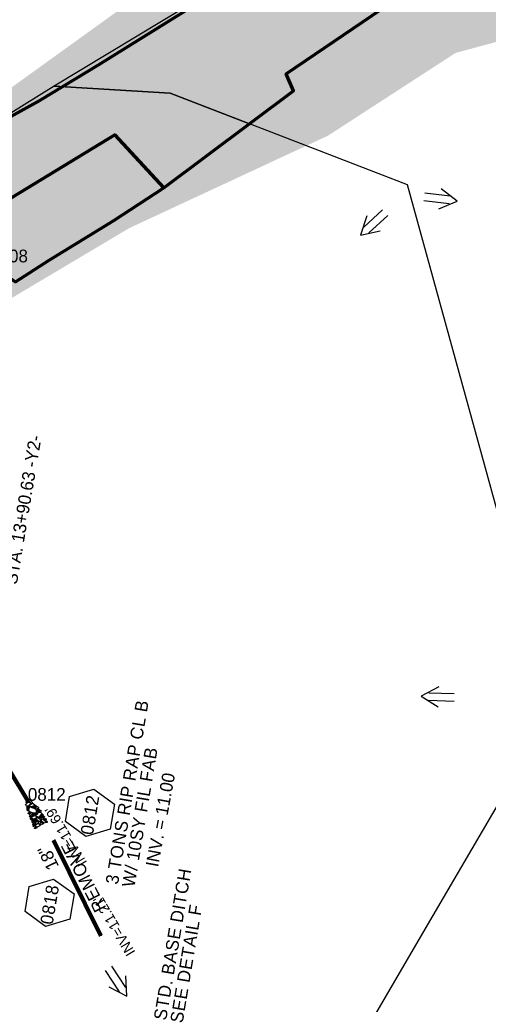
# Model space of a CAD drawing. Extents: x 1160061 to 2574774, y 200346 to 1150371.
# Tile 90 of 123: x 2482549 to 2482733, y 367225 to 367612. Entities that reach past the tile are written whole.
import ezdxf
from ezdxf.enums import TextEntityAlignment as Align

# ---------------------------------------------------------------- set-up
doc = ezdxf.new("R2010")
doc.units = 0
doc.header["$MEASUREMENT"] = 0
for name, color, linetype, lineweight in [('Exist Plan Preparation Drainage Arrows Symbol CELL', 5, 'Continuous', 30), ('Exist Plan Preparation Watershed Blue', 5, 'Continuous', 30), ('Exist Structure Minor Pipes CMP 18 Inch', 30, 'Continuous', 0), ('Exist Structure Minor Pipes RCP 15 Inch Invert', 30, 'Continuous', 13), ('Prop Drainage Structure Box Number Symbol CELL', 9, 'Continuous', 30), ('Prop Drainage Structure Pipe RCP 18in Class III', 9, 'Continuous', 211), ('Prop Drainage Structure Pipe Removal Label', 9, 'Continuous', 30), ('Prop Drainage Structure Pipe Side Drain 18in', 9, 'Continuous', 211), ('Prop Drainage Structure Pipe Side Drain 18in Label', 9, 'Continuous', 30), ('Prop Drainage Structure Tops and Inverts LABEL', 1, 'Continuous', 30), ('Prop Earthen Structure Ditch Flow Line', 6, 'Rdy Ditch Special Prp', 30), ('Prop Erosion Rip Rap Pad at Outlet CELL', 9, 'Continuous', 30), ('Prop Erosion Rip Rap Pad at Outlet Label', 9, 'Continuous', 30), ('Prop Plan Preparation Watershed Pre Construction', 131, 'Continuous', 30), ('Prop Vertical Profile Ditch Grade Median Label', 5, 'Continuous', 40)]:
    doc.layers.add(name, color=color, linetype=linetype, lineweight=lineweight)
doc.layers.add('Scratch_Level_6', color=30, linetype='Continuous', lineweight=0, plot=False)
doc.layers.add('Scratch_Level_8', color=171, linetype='Continuous', lineweight=0, plot=False)
doc.styles.add('Style-font001', font='font001.shx')
doc.styles.add('Style-font041', font='font041.shx')
doc.styles.add('Style-GEOMETRICFUTURA_211_M_L', font='GEOMETRICFUTURA_211_M_L.shx')
doc.linetypes.add('Rdy Ditch Special Prp', pattern='A,0.55,-0.2,[22,dgnlstyle-RdylsE.shx,S=0.001111,R=0,X=0,Y=0],-0.2,0.55', length=1.5)

# ---------------------------------------------------------------- blocks, each defined once
blk = doc.blocks.new('PROP DRAINAGE STRUCTURE BOX NUMBER SYMBOL_8')
at = {"layer": 'Prop Drainage Structure Box Number Symbol CELL', "flags": 128}
blk.add_lwpolyline([(-5.000009, 8.944294), (5.000009, 8.944294), (9.47214, 0), (5.000009, -8.944294), (-5.000009, -8.944294), (-9.47214, 0), (-5.000009, 8.944294)], dxfattribs=at)
at = {"layer": 'Prop Drainage Structure Box Number Symbol CELL', "insert": (-0.75293, -0.137742), "char_height": 4.99999, "attachment_point": 5, "line_spacing_factor": 0.6, "style": 'Style-GEOMETRICFUTURA_211_M_L'}
blk.add_mtext('\\T1.056;0812', dxfattribs=at)
blk = doc.blocks.new('PROP EROSION RIP RAP PAD AT OUTLET')
at = {"layer": 'Prop Erosion Rip Rap Pad at Outlet CELL', "flags": 128}
for points in [[(-0.002, -0.300249), (-0.2145, -0.375249), (-0.701999, -0.612749), (-0.901998, -0.325249), (-0.901998, -0.13775), (-0.301999, 0.14975), (-0.002, -0.00025), (-0.002, -0.300249)], [(1.010498, -0.15025), (0.785498, -0.23775), (0.260499, -0.475249), (0.1105, -0.17525), (0.098, 0.01225), (0.660499, 0.262249), (0.997998, 0.14975), (1.010498, -0.15025)], [(-1.739497, -3.625243), (-1.939496, -3.400243), (-2.064496, -2.912744), (-1.876996, -2.687745), (-1.651997, -2.687745), (-1.451997, -3.312743), (-1.551997, -3.512743), (-1.739497, -3.625243)], [(-1.426997, -2.975244), (-1.651997, -2.800244), (-1.776996, -2.312745), (-1.551997, -2.087746), (-1.364497, -2.087746), (-1.139498, -2.675245), (-1.239498, -2.900244), (-1.426997, -2.975244)], [(0.0855, -5.750238), (-0.626999, -5.275239), (-1.676997, -3.887742), (-1.176998, -2.787744), (-0.389499, -2.537745), (0.960498, -4.225242), (0.860498, -5.20024), (0.198, -5.875238)], [(-1.626997, -1.062748), (-1.226998, -0.875248), (-0.251999, -0.550249), (0.285499, -1.025248), (0.248, -1.562747), (-0.939498, -1.875246), (-1.514497, -1.587747), (-1.626997, -1.187748)], [(-1.276997, -1.962746), (-1.051998, -1.950246), (-0.601999, -1.937746), (-0.476999, -2.237746), (-0.476999, -2.425245), (-1.076998, -2.437745), (-1.376997, -2.225246), (-1.276997, -1.962746)], [(-0.376999, -1.937746), (0.1105, -1.812746), (1.122998, -1.787746), (1.485497, -2.462745), (1.297997, -2.875244), (0.0605, -2.825244), (-0.351999, -2.412745), (-0.376999, -1.937746)], [(0.547999, -3.700243), (0.322999, -3.525243), (0.2105, -3.037744), (0.410499, -2.800244), (0.597999, -2.837744), (0.810498, -3.400243), (0.735499, -3.587743), (0.547999, -3.700243)], [(0.697999, -1.762746), (0.510499, -1.462747), (0.272999, -0.875248), (0.610499, -0.450249), (1.010498, -0.437749), (1.222998, -1.337747), (1.035498, -1.637747), (0.697999, -1.762746)], [(1.085498, -3.950242), (0.860498, -3.725243), (0.785498, -3.250243), (0.960498, -3.012744), (1.185498, -3.012744), (1.385497, -3.650243), (1.272997, -3.837742), (1.085498, -3.950242)], [(1.110498, -3.975242), (1.510497, -3.850242), (2.110496, -3.837742), (2.347995, -4.350241), (2.197996, -4.662741), (1.335497, -4.587741), (1.110498, -4.262741), (1.110498, -3.975242)], [(1.660497, -3.812742), (1.422997, -3.637743), (1.310497, -3.150244), (1.522997, -2.912744), (1.710497, -2.950244), (1.910496, -3.512743), (1.847996, -3.700243), (1.660497, -3.812742)], [(-2.389495, -7.400235), (-2.614495, -7.225236), (-2.739495, -6.737737), (-2.514495, -6.512737), (-2.326995, -6.512737), (-2.089496, -7.100236), (-2.201996, -7.325235), (-2.389495, -7.400235)], [(-2.201996, -6.375237), (-2.426995, -6.200238), (-2.551995, -5.712739), (-2.326995, -5.487739), (-2.139496, -5.487739), (-1.901996, -6.075238), (-2.014496, -6.300237), (-2.201996, -6.375237)], [(-1.501997, -7.700235), (-1.714497, -7.775234), (-2.201996, -7.887734), (-2.426995, -7.675235), (-2.439495, -7.525235), (-1.951996, -7.287735), (-1.651997, -7.400235), (-1.539497, -7.587735)], [(-2.326995, -4.250241), (-2.026996, -4.162742), (-1.539497, -4.112742), (-1.426997, -4.450241), (-1.489497, -4.712741), (-2.126996, -4.650241), (-2.351995, -4.437741), (-2.326995, -4.250241)], [(-2.201996, -5.11274), (-1.914496, -4.88774), (-1.239498, -4.675241), (-0.901998, -4.97524), (-0.901998, -5.275239), (-1.714497, -5.600239), (-2.101996, -5.412739), (-2.201996, -5.11274)], [(-2.039496, -6.400237), (-1.514497, -6.287737), (-0.501999, -6.362737), (-0.1895, -6.962736), (-0.351999, -7.487735), (-1.551997, -7.412735), (-2.089496, -6.925236), (-2.039496, -6.400237)], [(-1.051998, -5.962738), (-1.264497, -6.075238), (-1.751996, -6.287737), (-1.951996, -5.962738), (-1.951996, -5.800238), (-1.351997, -5.562739), (-1.164498, -5.662739), (-1.051998, -5.962738)], [(-0.976998, -8.475233), (-1.214498, -8.262733), (-1.326997, -7.775234), (-1.101998, -7.550235), (-0.914498, -7.575235), (-0.714499, -8.137734), (-0.789498, -8.362733), (-0.976998, -8.475233)], [(-0.689499, -6.212738), (-0.914498, -6.050238), (-1.001998, -5.550239), (-0.826998, -5.325239), (-0.601999, -5.325239), (-0.389499, -5.912738), (-0.501999, -6.137738), (-0.689499, -6.212738)], [(0.1355, -7.525235), (0.322999, -7.925234), (0.647999, -8.937732), (0.173, -9.425231), (-0.351999, -9.437731), (-0.639499, -8.250233), (-0.501999, -7.637735), (0.023, -7.562735)], [(-0.1895, -5.887738), (0.1105, -5.762738), (0.522999, -5.862738), (0.722999, -6.200238), (0.610499, -6.387737), (0.0105, -6.400237), (-0.1895, -6.075238), (-0.1895, -5.887738)], [(2.097996, -7.025236), (1.635497, -7.300235), (0.547999, -7.775234), (-0.102, -7.075236), (-0.1145, -6.587737), (1.297997, -6.137738), (2.010496, -6.412737), (2.222996, -7.012736)], [(1.222998, -5.987738), (1.022998, -5.800238), (0.935498, -5.325239), (1.122998, -5.08774), (1.347997, -5.08774), (1.522997, -5.687739), (1.410497, -5.875238), (1.222998, -5.987738)], [(1.122998, -7.775234), (1.422997, -7.650235), (1.835496, -7.750234), (2.035496, -8.087734), (1.922996, -8.275233), (1.322997, -8.287733), (1.122998, -7.962734), (1.122998, -7.775234)], [(2.497995, -5.962738), (2.310495, -6.150238), (1.897996, -6.275237), (1.597997, -6.087738), (1.585497, -5.762738), (2.185496, -5.675239), (2.485495, -5.775238), (2.497995, -5.962738)], [(1.985496, -5.687739), (1.760496, -5.500239), (1.647997, -5.01274), (1.847996, -4.78774), (2.035496, -4.82524), (2.247996, -5.375239), (2.172996, -5.562739), (1.985496, -5.687739)], [(2.247996, -8.087734), (2.010496, -7.912734), (1.897996, -7.425235), (2.097996, -7.187736), (2.285495, -7.225236), (2.497995, -7.775234), (2.435495, -7.962734), (2.247996, -8.087734)], [(-3.264493, -9.562731), (-2.964494, -9.475231), (-2.476995, -9.425231), (-2.364495, -9.76273), (-2.426995, -10.02523), (-3.064494, -9.96273), (-3.289493, -9.75023), (-3.264493, -9.562731)], [(-3.101994, -10.562729), (-2.801994, -10.475229), (-2.314495, -10.425229), (-2.201996, -10.762728), (-2.264495, -11.025228), (-2.901994, -10.962728), (-3.126994, -10.750228), (-3.101994, -10.562729)], [(-2.951994, -8.950232), (-2.651995, -8.850232), (-2.164496, -8.800232), (-2.051996, -9.137732), (-2.114496, -9.400231), (-2.751994, -9.337731), (-2.976994, -9.125232), (-2.951994, -8.950232)], [(-2.389495, -8.775232), (-2.589495, -8.512733), (-2.739495, -8.025234), (-2.514495, -7.837734), (-2.339495, -7.837734), (-2.089496, -8.437733), (-2.201996, -8.662733), (-2.389495, -8.775232)], [(-2.439495, -9.82523), (-1.926996, -9.737731), (-0.951998, -9.687731), (-0.589499, -10.387729), (-0.801998, -10.875228), (-2.001996, -10.825228), (-2.426995, -10.350229), (-2.439495, -9.82523)], [(-1.676997, -8.800232), (-1.751996, -8.612733), (-1.964496, -8.125234), (-1.664497, -7.887734), (-1.476997, -7.887734), (-1.239498, -8.525233), (-1.451997, -8.687733), (-1.676997, -8.800232)], [(-0.501999, -9.337731), (-0.839498, -9.525231), (-1.551997, -9.662731), (-1.851996, -9.362731), (-1.851996, -9.062732), (-1.039498, -8.825232), (-0.664499, -8.925232), (-0.501999, -9.337731)], [(-0.476999, -10.18773), (-0.1145, -10.11273), (0.522999, -10.10023), (0.735499, -10.625229), (0.660499, -10.912728), (-0.276999, -10.825228), (-0.514499, -10.525229), (-0.476999, -10.18773)], [(0.410499, -10.16273), (0.1855, -9.97523), (0.048, -9.487731), (0.272999, -9.262731), (0.460499, -9.262731), (0.697999, -9.86273), (0.597999, -10.08773), (0.410499, -10.16273)], [(0.910498, -8.687733), (0.722999, -8.525233), (0.547999, -7.987734), (0.772998, -7.762734), (0.960498, -7.800234), (1.197998, -8.387733), (1.135498, -8.575233), (0.910498, -8.687733)], [(1.397997, -9.025232), (1.710497, -9.425231), (2.035496, -10.400229), (1.560497, -10.937728), (1.035498, -10.825228), (0.697999, -9.637731), (0.885498, -9.187732), (1.397997, -8.950232)], [(2.560495, -8.700233), (2.297995, -8.925232), (1.860496, -9.012732), (1.585497, -8.837732), (1.572997, -8.537733), (2.172996, -8.450233), (2.472995, -8.512733), (2.560495, -8.700233)], [(1.772996, -9.437731), (2.072996, -9.325231), (2.485495, -9.425231), (2.672995, -9.76273), (2.560495, -9.95023), (1.960496, -9.96273), (1.772996, -9.625231), (1.772996, -9.437731)], [(2.260495, -11.175228), (2.022996, -11.000228), (1.910496, -10.512729), (2.122996, -10.275229), (2.310495, -10.312729), (2.522995, -10.862728), (2.447995, -11.050228), (2.260495, -11.175228)]]:
    blk.add_lwpolyline(points, dxfattribs=at)
blk = doc.blocks.new('EXIST PLAN PREPARATION DRAINAGE ARROWS SYMBOL_179')
at = {"layer": 'Exist Plan Preparation Drainage Arrows Symbol CELL'}
for p, q in [((-3.867991, 1.499997), (6.131989, 1.499997)), ((-3.867991, -1.499997), (6.131989, -1.499997))]:
    blk.add_line(p, q, dxfattribs=at)
at = {"layer": 'Exist Plan Preparation Drainage Arrows Symbol CELL', "flags": 128}
blk.add_lwpolyline([(0, 3.965233), (-6.867985, 0), (0, -3.965233)], dxfattribs=at)
blk = doc.blocks.new('EXIST PLAN PREPARATION DRAINAGE ARROWS SYMBOL_182')
at = {"layer": 'Exist Plan Preparation Drainage Arrows Symbol CELL'}
for p, q in [((-3.867991, 1.499997), (6.131989, 1.499997)), ((-3.867991, -1.499997), (6.131989, -1.499997))]:
    blk.add_line(p, q, dxfattribs=at)
at = {"layer": 'Exist Plan Preparation Drainage Arrows Symbol CELL', "flags": 128}
blk.add_lwpolyline([(0, 3.965233), (-6.867985, 0), (0, -3.965233)], dxfattribs=at)
blk = doc.blocks.new('EXIST PLAN PREPARATION DRAINAGE ARROWS SYMBOL_219')
at = {"layer": 'Exist Plan Preparation Drainage Arrows Symbol CELL'}
for p, q in [((-3.867991, 1.499997), (6.131989, 1.499997)), ((-3.867991, -1.499997), (6.131989, -1.499997))]:
    blk.add_line(p, q, dxfattribs=at)
at = {"layer": 'Exist Plan Preparation Drainage Arrows Symbol CELL', "flags": 128}
blk.add_lwpolyline([(0, 3.965233), (-6.867985, 0), (0, -3.965233)], dxfattribs=at)
blk = doc.blocks.new('EXIST PLAN PREPARATION DRAINAGE ARROWS SYMBOL_220')
at = {"layer": 'Exist Plan Preparation Drainage Arrows Symbol CELL'}
for p, q in [((-3.867991, 1.499997), (6.131989, 1.499997)), ((-3.867991, -1.499997), (6.131989, -1.499997))]:
    blk.add_line(p, q, dxfattribs=at)
at = {"layer": 'Exist Plan Preparation Drainage Arrows Symbol CELL', "flags": 128}
blk.add_lwpolyline([(0, 3.965233), (-6.867985, 0), (0, -3.965233)], dxfattribs=at)
blk = doc.blocks.new('PROP DRAINAGE STRUCTURE BOX NUMBER SYMBOL_302')
at = {"layer": 'Prop Drainage Structure Box Number Symbol CELL', "flags": 128}
blk.add_lwpolyline([(-5.000009, 8.944294), (5.000009, 8.944294), (9.47214, 0), (5.000009, -8.944294), (-5.000009, -8.944294), (-9.47214, 0), (-5.000009, 8.944294)], dxfattribs=at)
at = {"layer": 'Prop Drainage Structure Box Number Symbol CELL', "insert": (-0.638536, -0.137742), "char_height": 4.99999, "attachment_point": 5, "line_spacing_factor": 0.6, "style": 'Style-GEOMETRICFUTURA_211_M_L'}
blk.add_mtext('\\T1.056;0818', dxfattribs=at)

msp = doc.modelspace()

# ---------------------------------------------------------------- hatches: boundary and pattern name
at = {"layer": 'Scratch_Level_6'}
msp.add_hatch(color=256, dxfattribs=at).paths.add_polyline_path([(2482474.94, 367420.19), (2482471.85, 367422.73), (2482435.26, 367476.58), (2482402.2, 367525.23), (2482419.97, 367532.15), (2482463.91, 367534.88), (2482527.41, 367572.3), (2482618.46, 367637.89), (2482671.72, 367666.15), (2482693.43, 367707.74), (2482708.83, 367715.94), (2482765.41, 367774.37), (2482805.67, 367815.95), (2482839.36, 367878.19), (2482875.27, 367933.64), (2482906.17, 368003.38), (2482956.63, 368117.24), (2482997.93, 368220.2), (2483035.29, 368334), (2483022.84, 368369.74), (2483006.48, 368416.66), (2483006.73, 368451.15), (2483018.08, 368468.6), (2483051.39, 368519.82), (2483091.71, 368572.45), (2483122.05, 368623.39), (2483136.32, 368658.7), (2483152.52, 368717.58), (2483158.4, 368738.99), (2483146.72, 368749.86), (2483127.93, 368755.75), (2483121.57, 368767.87), (2483128.62, 368790.48), (2483169.99, 368777.58), (2483190.23, 368788.76), (2483226.15, 368898.23), (2483267.42, 368990.7), (2483259.21, 368996.77), (2483254.64, 369000.15), (2483249.25, 369012.75), (2483249.71, 369021.8), (2483257.25, 369033.68), (2483268.66, 369040.08), (2483274.76, 369040.36), (2483397.82, 369000.76), (2483457.41, 368981.59), (2483457.92, 368979.7), (2483437.83, 368974.25), (2483391.28, 368955.58), (2483356.18, 368956.57), (2483325.68, 368884.36), (2483300.89, 368825.65), (2483230.14, 368668.08), (2483289.79, 368649.03), (2483314.22, 368661.15), (2483339.18, 368713.24), (2483351.73, 368722), (2483383.47, 368708.28), (2483348, 368626.25), (2483284.1, 368575.05), (2483233.64, 368569.54), (2483189.22, 368407.23), (2483134.3, 368265.97), (2483058.6, 368071.25), (2483051.2, 368015.06), (2483013.43, 367969.92), (2482938.88, 367836.08), (2482928.31, 367770.02), (2482882.4, 367741.99), (2482866.68, 367697.56), (2482813.39, 367633.34), (2482774.37, 367613.73), (2482720.52, 367599.21), (2482670.31, 367566.66), (2482592.3, 367530.38), (2482505.23, 367478.62), (2482485.7, 367449.46)])

# ---------------------------------------------------------------- linework, layer by layer
at = {"layer": 'Exist Plan Preparation Watershed Blue', "color": 5, "linetype": 'Continuous', "lineweight": 70, "flags": 128}
for points in [[(2482534.15, 367535.14), (2482586.47, 367566.95), (2482605.85, 367546.12), (2482656.78, 367584.24), (2482653.85, 367591.04), (2482714.12, 367632), (2482690.64, 367663.31), (2482579.98, 367594.35), (2482557.02, 367580.54), (2482515.1, 367557.43), (2482518.26, 367543.74), (2482534.15, 367535.14)], [(2482534.15, 367535.14), (2482535.46, 367517.1), (2482547.45, 367509.16), (2482560.71, 367517.68), (2482586.09, 367533.26), (2482605.85, 367546.12), (2482586.47, 367566.95), (2482534.15, 367535.14)]]:
    msp.add_lwpolyline(points, close=True, dxfattribs=at)
at = {"layer": 'Exist Structure Minor Pipes CMP 18 Inch', "flags": 128}
msp.add_lwpolyline([(2482581.41, 367252.17), (2482562.59, 367289)], dxfattribs=at)
at = {"layer": 'Prop Drainage Structure Pipe RCP 18in Class III'}
msp.add_line((2482465.91, 367447.47), (2482552.33, 367305.21), dxfattribs=at)
at = {"layer": 'Prop Drainage Structure Pipe Side Drain 18in'}
msp.add_line((2482581.02, 367252.04), (2482562.4, 367289.77), dxfattribs=at)
at = {"layer": 'Prop Plan Preparation Watershed Pre Construction', "color": 200, "flags": 128}
msp.add_lwpolyline([(2481985.92, 367731.85), (2482061.72, 367605.75), (2482089.4, 367511.67), (2482087.01, 367458.96), (2481972.46, 367298.8), (2481994.75, 367246.98), (2482022.51, 367198.02), (2482047.56, 367118.94), (2482324.58, 367118.65), (2482518.12, 367004.65), (2482560.16, 367011.64), (2482619.59, 367049.16), (2482632.35, 367124.25), (2482632.35, 367124.25), (2482669.05, 367187.08), (2482711.67, 367260.05), (2482758.55, 367340.31), (2482701.62, 367547.39), (2482608.24, 367583.34), (2482562.65, 367586.13), (2482529.97, 367565.77), (2482495.2, 367577), (2482472.78, 367561.07), (2482335.28, 367780.51)], dxfattribs=at)
msp.add_lwpolyline([(2482639.5, 367571.31), (2482656.78, 367584.24), (2482653.85, 367591.04), (2482714.12, 367632), (2482690.64, 367663.31), (2482562.65, 367586.13), (2482608.24, 367583.34), (2482639.5, 367571.31)], close=True, dxfattribs=at)

# ---------------------------------------------------------------- block references
at = {"layer": 'Exist Plan Preparation Drainage Arrows Symbol CELL'}
for name, p, rotation in [('EXIST PLAN PREPARATION DRAINAGE ARROWS SYMBOL_220', (2482714.33, 367541.81), 173.002296), ('EXIST PLAN PREPARATION DRAINAGE ARROWS SYMBOL_219', (2482688.24, 367532.23), 42.161938), ('EXIST PLAN PREPARATION DRAINAGE ARROWS SYMBOL_179', (2482713.8, 367346.07), 358.233762), ('EXIST PLAN PREPARATION DRAINAGE ARROWS SYMBOL_182', (2482587.46, 367234.2), 123.078289)]:
    msp.add_blockref(name, p, dxfattribs=dict(at, rotation=rotation))
at = {"layer": 'Prop Drainage Structure Box Number Symbol CELL', "rotation": 80.485857}
for name, p in [('PROP DRAINAGE STRUCTURE BOX NUMBER SYMBOL_8', (2482576.75, 367300.46)), ('PROP DRAINAGE STRUCTURE BOX NUMBER SYMBOL_302', (2482560.89, 367265.1))]:
    msp.add_blockref(name, p, dxfattribs=at)
at = {"layer": 'Prop Erosion Rip Rap Pad at Outlet CELL', "rotation": 30}
msp.add_blockref('PROP EROSION RIP RAP PAD AT OUTLET', (2482552.33, 367305.21), dxfattribs=at)

# ---------------------------------------------------------------- texts
at = {"layer": 'Exist Structure Minor Pipes RCP 15 Inch Invert', "style": 'Style-font001'}
for s, p in [("INV=11.69'", (2482567.24, 367291.25)), ("INV=11.21'", (2482586.26, 367256.02))]:
    msp.add_text(s, height=4, rotation=120.8379, dxfattribs=at).set_placement(p, align=Align.MIDDLE_CENTER)
at = {"layer": 'Prop Drainage Structure Pipe Removal Label', "insert": (2482578.82, 367260.79), "char_height": 5, "attachment_point": 1, "rotation": 117.0694, "line_spacing_factor": 0.6, "style": 'Style-GEOMETRICFUTURA_211_M_L'}
msp.add_mtext('\\T1.044;REMOVE', dxfattribs=at)
at = {"layer": 'Prop Drainage Structure Pipe Side Drain 18in Label', "style": 'Style-GEOMETRICFUTURA_211_M_L'}
msp.add_text('18" ', height=5, rotation=116.2748, dxfattribs=at).set_placement((2482559.87, 367283.59), align=Align.MIDDLE_CENTER)
at = {"layer": 'Prop Drainage Structure Tops and Inverts LABEL', "insert": (2482598.6, 367279.8), "char_height": 5, "attachment_point": 1, "rotation": 79.5956, "line_spacing_factor": 0.6, "style": 'Style-GEOMETRICFUTURA_211_M_L'}
msp.add_mtext('INV. = 11.00', dxfattribs=at)
at = {"layer": 'Prop Earthen Structure Ditch Flow Line', "insert": (2482607.51, 367218.53), "char_height": 5, "attachment_point": 4, "rotation": 80.4859, "line_spacing_factor": 0.786545, "style": 'Style-GEOMETRICFUTURA_211_M_L'}
msp.add_mtext('\\T1.057;STD. BASE DITCH\\PSEE DETAIL F\\P', dxfattribs=at)
at = {"layer": 'Prop Erosion Rip Rap Pad at Outlet Label', "insert": (2482588.56, 367271.94), "char_height": 5, "attachment_point": 4, "rotation": 80.4859, "line_spacing_factor": 0.786545, "style": 'Style-GEOMETRICFUTURA_211_M_L'}
msp.add_mtext('\\T1.056;3 TONS RIP RAP CL B\\PW/ 10SY FIL FAB', dxfattribs=at)
at = {"layer": 'Prop Vertical Profile Ditch Grade Median Label', "lineweight": 0, "style": 'Style-GEOMETRICFUTURA_211_M_L'}
msp.add_text('STA. 13+90.63 -Y2-', height=5, rotation=80.4859, dxfattribs=at).set_placement((2482543.04, 367390.82), align=Align.TOP_LEFT)
at = {"layer": 'Scratch_Level_8', "linetype": 'Continuous', "style": 'Style-font041'}
for s, p in [('0808', (2482537.48, 367521.87)), ('0812', (2482552.33, 367310.21))]:
    msp.add_text(s, height=5, dxfattribs=at).set_placement(p, align=Align.TOP_LEFT)

doc.saveas('drawing.dxf')
